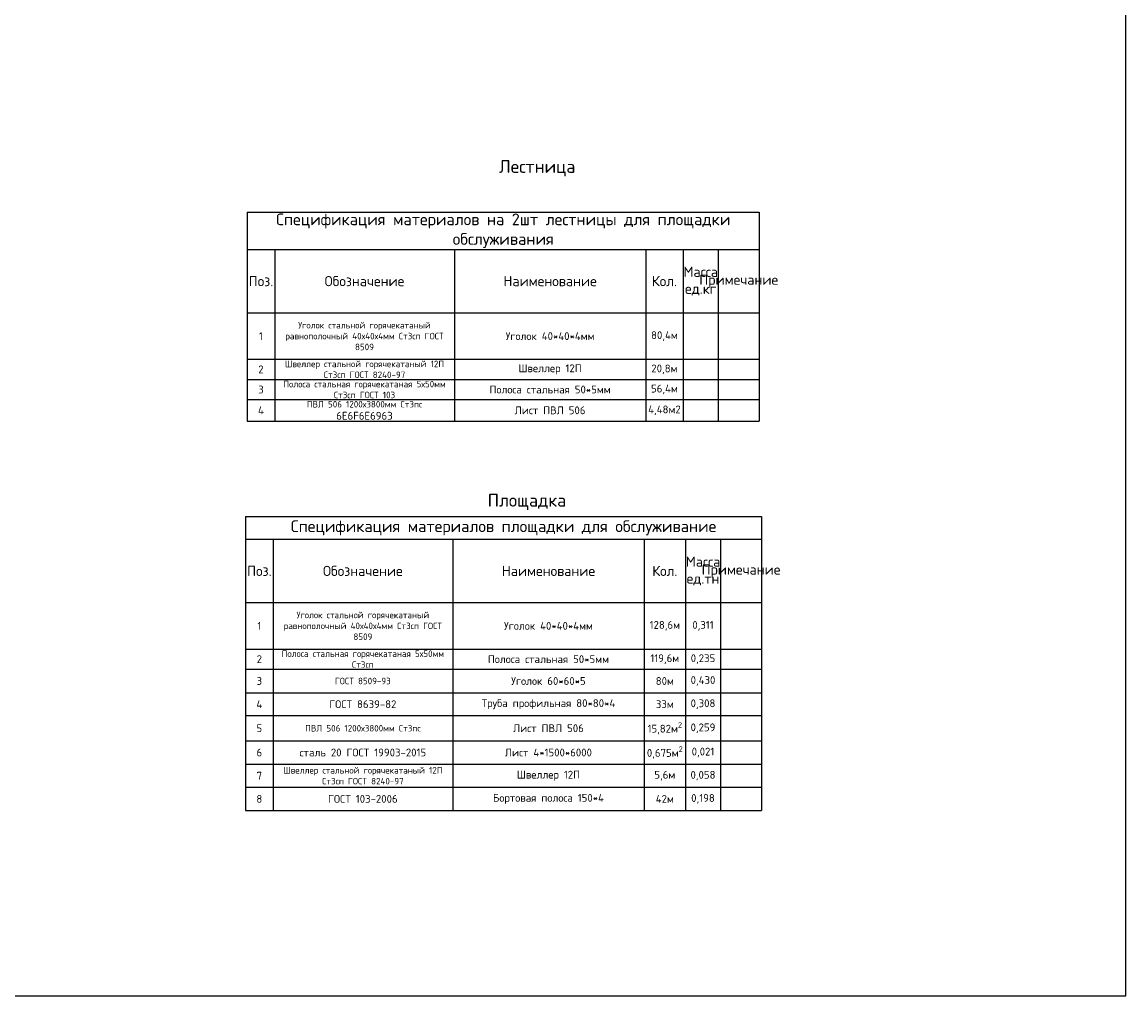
# Model space of a CAD drawing. Header units: millimetres. Extents: x -34827 to 118056, y 11959 to 116489.
# Tile 101 of 105: x 92354 to 118056, y 70410 to 93080. Entities that reach past the tile are written whole.
import ezdxf

# ---------------------------------------------------------------- set-up
doc = ezdxf.new("R2010")
doc.units = ezdxf.units.MM
doc.styles.get("Standard").update_dxf_attribs({"font": 'isocpeur.ttf'})
doc.styles.add('Геннадий 1000', font='isocpeur.ttf', dxfattribs={"height": 300})

# ---------------------------------------------------------------- blocks, each defined once
blk = doc.blocks.new('*T106')
at = {"color": 0, "linetype": 'ByBlock', "lineweight": -2, "transparency": 16777216}
for p, q in [((0, 0), (12014, 0)), ((0, 0), (0, -6844)), ((12014, 0), (12014, -6844)), ((0, -527), (12014, -527)), ((640, -527), (640, -6844)), ((4823, -527), (4823, -6844)), ((9281, -527), (9281, -6844)), ((10242, -527), (10242, -6844)), ((11060, -527), (11060, -6844)), ((0, -2005), (12014, -2005)), ((0, -3085), (12014, -3085)), ((0, -3555), (12014, -3555)), ((0, -4103), (12014, -4103)), ((0, -4635), (12014, -4635)), ((0, -5223), (12014, -5223)), ((0, -5764), (12014, -5764)), ((0, -6304), (12014, -6304)), ((0, -6844), (12014, -6844))]:
    blk.add_line(p, q, dxfattribs=at)
at = {"color": 0, "transparency": 16777216, "attachment_point": 5, "style": 'Геннадий 1000'}
for s, insert, char_height, width in [('Спецификация материалов площадки для обслуживание', (6007, -263), 273.8, 11958.91), ('Масса ед.тн', (10651, -1266), 237.29, 763.02), ('Поз.', (320, -1266), 237.3, 584.76), ('Обозначение', (2731, -1266), 237.29, 4128.31), ('Наименование', (7052, -1266), 237.29, 4403.27), ('Кол.', (9762, -1266), 237, 907), ('Примечание', (11537, -1266), 237.3, 898.74), ('{\\H0.83333x;\\C256;Уголок стальной горячекатаный равнополочный 40х40х4мм Ст3сп ГОСТ 8509}', (2731, -2545), 182, 4128.31), ('1', (320, -2545), 182, 584.76), ('Уголок 40*40*4мм', (7052, -2545), 182, 4403.27), ('0,311', (10651, -2545), 182, 763.02), ('2', (320, -3320), 182, 584.76), ('{\\H0.83333x;\\C256;Полоса стальная горячекатаная 5х50мм Ст3сп }', (2731, -3320), 182, 4128.31), ('Полоса стальная 50*5мм', (7052, -3320), 182, 4403.27), ('0,235', (10651, -3320), 182, 763.02), ('3', (320, -3829), 182, 584.76), ('{\\H0.83333x;\\C256;ГОСТ 8509-93}', (2731, -3829), 182, 4128.31), ('Уголок 60*60*5', (7052, -3829), 182, 4403.27), ('0,430', (10651, -3829), 182, 763.02), ('4', (320, -4369), 182, 584.76), ('ГОСТ 8639-82', (2731, -4369), 182, 4128.31), ('Труба профильная 80*80*4', (7052, -4369), 182, 4403.27), ('33м', (9762, -4369), 182, 907), ('0,308', (10651, -4369), 182, 763.02), ('5', (320, -4929), 182, 584.76), ('{\\H0.83333x;\\C256;ПВЛ 506 1200х3800мм Ст3пс}', (2731, -4929), 182, 4128.31), ('Лист ПВЛ 506', (7052, -4929), 182, 4403.27), ('0,259', (10651, -4929), 182, 763.02), ('6', (320, -5494), 182, 584.76), ('сталь 20 ГОСТ 19903-2015', (2731, -5494), 182, 4128.31), ('Лист 4*1500*6000', (7052, -5494), 182, 4403.27), ('\\A1;0,675м{\\H0.7x;\\S2^ ;}', (9762, -5494), 182, 907), ('0,021', (10651, -5494), 182, 763.02), ('{\\H0.83333x;\\C256;Швеллер стальной горячекатаный 12П Ст3сп ГОСТ 8240-97}', (2731, -6034), 182, 4128.31), ('7', (320, -6034), 182, 584.76), ('Швеллер 12П', (7052, -6034), 182, 4403.27), ('5,6м', (9762, -6034), 182, 907), ('0,058', (10651, -6034), 182, 763.02), ('8', (320, -6574), 182, 584.76), ('ГОСТ 103-2006', (2731, -6574), 182, 4128.31), ('Бортовая полоса 150*4', (7052, -6574), 182, 4403.27), ('42м', (9762, -6574), 182, 907), ('0,198', (10651, -6574), 182, 763.02)]:
    blk.add_mtext(s, dxfattribs=dict(at, insert=insert, char_height=char_height, width=width))
at = {"color": 0, "transparency": 16777216, "char_height": 182, "width": 907, "attachment_point": 5}
for s, insert in [('128,6м', (9762, -2545)), ('119,6м', (9762, -3320)), ('80м', (9762, -3829)), ('\\A1;15,82м{\\H0.7x;\\S2^ ;}', (9762, -4929))]:
    blk.add_mtext(s, dxfattribs=dict(at, insert=insert))
blk = doc.blocks.new('*T165')
at = {"color": 0, "linetype": 'ByBlock', "lineweight": -2, "transparency": 16777216}
for p, q in [((0, 0), (11922, 0)), ((0, 0), (0, -4864)), ((11922, 0), (11922, -4864)), ((0, -867), (11922, -867)), ((640, -867), (640, -4864)), ((4823, -867), (4823, -4864)), ((9281, -867), (9281, -4864)), ((10150, -867), (10150, -4864)), ((10968, -867), (10968, -4864)), ((0, -2346), (11922, -2346)), ((0, -3426), (11922, -3426)), ((0, -3895), (11922, -3895)), ((0, -4364), (11922, -4364)), ((0, -4864), (11922, -4864))]:
    blk.add_line(p, q, dxfattribs=at)
at = {"color": 0, "transparency": 16777216, "attachment_point": 5, "style": 'Геннадий 1000'}
for s, insert, char_height, width in [('Спецификация материалов на 2шт лестницы для площадки обслуживания', (5961, -434), 273.8, 11866.76), ('Масса ед.кг', (10559, -1606), 237.29, 763.02), ('Поз.', (320, -1606), 237.3, 584.76), ('Обозначение', (2731, -1606), 237.29, 4128.31), ('Наименование', (7052, -1606), 237.29, 4403.27), ('Кол.', (9715, -1606), 237.3, 814.85), ('Примечание', (11445, -1606), 237.3, 898.74), ('{\\H0.83333x;\\C256;Уголок стальной горячекатаный равнополочный 40х40х4мм Ст3сп ГОСТ 8509}', (2731, -2886), 182, 4128.31), ('1', (320, -2886), 182, 584.76), ('Уголок 40*40*4мм', (7052, -2886), 182, 4403.27), ('80,4м', (9715, -2886), 182, 814.85), ('2', (320, -3660), 182, 584.76), ('{\\H0.83333x;\\C256;Швеллер стальной горячекатаный 12П Ст3сп ГОСТ 8240-97}', (2731, -3660), 182, 4128.31), ('Швеллер 12П', (7052, -3660), 182, 4403.27), ('20,8м', (9715, -3660), 182, 814.85), ('3', (320, -4130), 182, 584.76), ('{\\H0.83333x;\\C256;Полоса стальная горячекатаная 5х50мм Ст3сп ГОСТ 103}', (2731, -4130), 182, 4128.31), ('Полоса стальная 50*5мм', (7052, -4130), 182, 4403.27), ('56,4м', (9715, -4130), 182, 814.85), ('4', (320, -4614), 182, 584.76), ('{\\H0.83333x;\\C256;ПВЛ 506 1200х3800мм Ст3пс\\fTimes New Roman|b0|i0|c204|p18;\\P\\fISOCPEUR|b0|i0|c204|p34;\\H1.2x;6E6F6E6963}', (2731, -4614), 182, 4128.31), ('Лист ПВЛ 506', (7052, -4614), 182, 4403.27), ('4,48м2', (9715, -4614), 182, 814.85)]:
    blk.add_mtext(s, dxfattribs=dict(at, insert=insert, char_height=char_height, width=width))

msp = doc.modelspace()

# ---------------------------------------------------------------- linework, layer by layer
msp.add_lwpolyline([(-34826.515, 70409.7282), (118056.4579, 70409.7282), (118056.4579, 116489.1868), (-34826.515, 116489.1868)], close=True)

# ---------------------------------------------------------------- block references
for name, p in [('*T165', (97595.7008, 88656.1806)), ('*T106', (97557.6226, 81569.871))]:
    msp.add_blockref(name, p)

# ---------------------------------------------------------------- texts
at = {"char_height": 300, "attachment_point": 1, "style": 'Геннадий 1000'}
for s, insert in [('Лестница', (103458.3358, 89869.3733)), ('Площадка', (103193.8874, 82099.1148))]:
    msp.add_mtext_dynamic_manual_height_columns(s, width=1680.808165, gutter_width=15, heights=[0], dxfattribs=dict(at, insert=insert))

doc.saveas('drawing.dxf')
